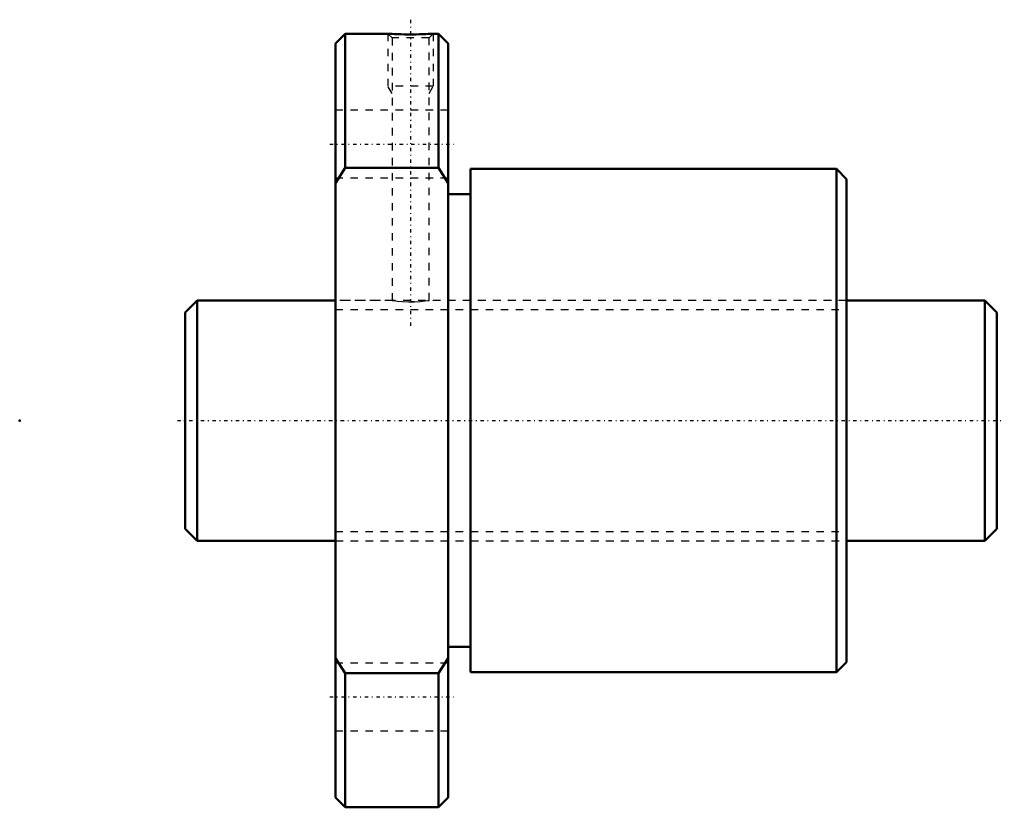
# Model space of a CAD drawing. Header units: millimetres. Extents: x -22 to 109, y -52 to 53.
import ezdxf

# ---------------------------------------------------------------- set-up
doc = ezdxf.new("R2010")
doc.units = ezdxf.units.MM
doc.linetypes.add('Center', pattern=[1.5, 0.45, -0.5, 0.05, -0.5])
doc.linetypes.add('Dashed', pattern=[2, 1, -1])
for name, color, linetype, lineweight in [('2d ConnectionPoints', 7, 'Continuous', 50), ('AM_0', 7, 'Continuous', 50), ('AM_5', 3, 'Continuous', 25), ('AM_7', 7, 'Center', 25), ('AM_9', 6, 'Dashed', 25)]:
    doc.layers.add(name, color=color, linetype=linetype, lineweight=lineweight)

# ---------------------------------------------------------------- blocks, each defined once
blk = doc.blocks.new('1_BTK_3210V_2_6ZZ_Nut_0_in_BTK3210V_2_6ZZ_108LC7T_000_0')
at = {"layer": 'AM_0'}
for p, q in [((21.2875, 51.50000000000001), (20, 50.2125)), ((27.00950714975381, 51.50000000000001), (21.2875, 51.50000000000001)), ((21.2875, 51.50000000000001), (21.2875, 33.63406011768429)), ((33.71250000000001, 51.50000000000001), (32.99829754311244, 51.50000000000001)), ((35, 50.2125), (33.71250000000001, 51.50000000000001)), ((33.71250000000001, 51.50000000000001), (33.71250000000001, 33.63406011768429)), ((20, 50.2125), (20, -50.2125)), ((35, 50.2125), (35, -50.2125)), ((21.2875, 33.63406011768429), (20, 31.62744308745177)), ((33.71250000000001, 33.63406011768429), (21.2875, 33.63406011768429)), ((35, 31.62744308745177), (33.71250000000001, 33.63406011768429)), ((86.66, 33.5), (38.00000000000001, 33.5)), ((38.00000000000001, 33.5), (38.00000000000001, -33.5)), ((88.00000000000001, 32.16), (86.66, 33.5)), ((86.66, 33.5), (86.66, -33.5)), ((88.00000000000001, 32.16), (88.00000000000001, -32.16)), ((38.00000000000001, 30.15), (35, 30.15)), ((35, -30.15), (38.00000000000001, -30.15)), ((20, -31.62744308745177), (21.2875, -33.63406011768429)), ((33.71250000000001, -33.63406011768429), (35, -31.62744308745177)), ((86.66, -33.5), (88.00000000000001, -32.16)), ((21.2875, -33.63406011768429), (33.71250000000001, -33.63406011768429)), ((21.2875, -33.63406011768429), (21.2875, -51.50000000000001)), ((33.71250000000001, -33.63406011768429), (33.71250000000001, -51.50000000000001)), ((38.00000000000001, -33.5), (86.66, -33.5)), ((20, -50.2125), (21.2875, -51.50000000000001)), ((33.71250000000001, -51.50000000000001), (35, -50.2125)), ((21.2875, -51.50000000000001), (33.71250000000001, -51.50000000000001))]:
    blk.add_line(p, q, dxfattribs=at)
blk.add_lwpolyline([(33.00000000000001, 51.50000000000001), (32.99992766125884, 51.49999601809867), (32.95733937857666, 51.49766830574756), (32.8330628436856, 51.49106500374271), (32.36762606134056, 51.46884138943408), (32.03782310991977, 51.45549322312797), (31.64483084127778, 51.44219068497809), (31.20838559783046, 51.43073946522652), (30.72702003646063, 51.42216920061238), (30.22804966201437, 51.41778429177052), (29.70861676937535, 51.41808701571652), (29.20604585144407, 51.42310585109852), (28.71189372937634, 51.43256994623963), (28.27010978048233, 51.44482965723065), (27.86612696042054, 51.4591750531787), (27.54161467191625, 51.47286408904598), (27.27960129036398, 51.48532236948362), (27.10808487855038, 51.4941569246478), (27.01433811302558, 51.49921262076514), (27.00000000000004, 51.50000000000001)], dxfattribs=at)
at = {"layer": 'AM_5', "linetype": 'Dashed'}
for p, q in [((27, 51.50000000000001), (27, 44.5)), ((33, 51.50000000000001), (33, 44.5)), ((33, 44.5), (27, 44.5)), ((27.5415, 43.562122), (27, 44.5)), ((32.4585, 43.562122), (33, 44.5))]:
    blk.add_line(p, q, dxfattribs=at)
at = {"layer": 'AM_7'}
for p, q in [((30, 53.37500000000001), (30, 12.125)), ((19.25, 36.80607966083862), (35.75, 36.80607966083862)), ((19.25, -36.80607966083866), (35.75, -36.80607966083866))]:
    blk.add_line(p, q, dxfattribs=at)
at = {"layer": 'AM_9'}
for p, q in [((27, 51.50000000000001), (27.5415, 50.9585)), ((27.00000000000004, 51.50000000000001), (27.08310813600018, 51.49548823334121)), ((27.90880173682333, 51.45751835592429), (27.94303044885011, 51.45621366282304)), ((32.4585, 50.9585), (33, 51.50000000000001)), ((27.5415, 50.9585), (27.5415, 15.99534995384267)), ((32.4585, 50.9585), (27.5415, 50.9585)), ((32.4585, 16), (32.4585, 50.9585)), ((35, 41.30607966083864), (20, 41.30607966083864)), ((20, 32.30607966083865), (35, 32.30607966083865)), ((20.04999999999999, 19.2), (20, 19.2)), ((20.04999999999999, 19.2), (20.04999999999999, -19.2)), ((88.00000000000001, 19.2), (87.95000000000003, 19.2)), ((87.95000000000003, 19.2), (87.95000000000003, -19.2)), ((27.57214756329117, 16), (20.04999999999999, 16)), ((30.46808507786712, 15.81691756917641), (30, 15.80998980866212)), ((87.95000000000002, 16), (32.4553575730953, 16)), ((20.04999999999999, -16), (87.95000000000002, -16)), ((20, -19.2), (20.04999999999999, -19.2)), ((87.95000000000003, -19.2), (88.00000000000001, -19.2)), ((35, -32.30607966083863), (20, -32.30607966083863)), ((20, -41.30607966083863), (35, -41.30607966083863))]:
    blk.add_line(p, q, dxfattribs=at)
blk.add_lwpolyline([(27.54150000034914, 15.99999999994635), (27.55645703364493, 15.99770858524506), (27.77964135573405, 15.96514235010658), (28.24870410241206, 15.90669089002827), (28.91914579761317, 15.84689318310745), (29.71370609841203, 15.81258176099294), (30.53308003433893, 15.81897443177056), (31.28844674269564, 15.8624043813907), (31.90560240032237, 15.92441830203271), (32.31324504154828, 15.97832533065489), (32.45842577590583, 15.99998859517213), (32.45849999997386, 15.99999999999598)], dxfattribs=at)
blk = doc.blocks.new('2_BTK_3210V_2_600_Shaft_0_in_BTK3210V_2_6ZZ_108LC7T_000_0')
at = {"layer": 'AM_0'}
for p, q in [((1.600000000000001, 16), (0, 14.4)), ((20, 16), (1.600000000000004, 16)), ((1.600000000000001, 16), (1.600000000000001, -16)), ((106.4, 16), (88.00000000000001, 16)), ((108, 14.4), (106.4, 16)), ((106.4, 16), (106.4, -16)), ((0, 14.4), (0, -14.4)), ((108, 14.4), (108, -14.4)), ((0, -14.4), (1.600000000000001, -16)), ((106.4, -16), (108, -14.4)), ((1.600000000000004, -16), (20, -16)), ((88.00000000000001, -16), (106.4, -16))]:
    blk.add_line(p, q, dxfattribs=at)
at = {"layer": 'AM_5', "linetype": 'Dashed'}
for p, q in [((20, 14.773), (88, 14.773)), ((20, -14.773), (88, -14.773))]:
    blk.add_line(p, q, dxfattribs=at)
at = {"layer": 'AM_7'}
blk.add_line((-1, 0), (109, 0), dxfattribs=at)
at = {"layer": 'AM_9'}
for p, q in [((88.00000000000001, 16), (20, 16)), ((20, -16), (88.00000000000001, -16))]:
    blk.add_line(p, q, dxfattribs=at)

msp = doc.modelspace()

# ---------------------------------------------------------------- linework, layer by layer
at = {"layer": '2d ConnectionPoints'}
for p in [(-22, 0), (0, 0), (108, 0)]:
    msp.add_point(p, dxfattribs=at)

# ---------------------------------------------------------------- block references
for name in ['1_BTK_3210V_2_6ZZ_Nut_0_in_BTK3210V_2_6ZZ_108LC7T_000_0', '2_BTK_3210V_2_600_Shaft_0_in_BTK3210V_2_6ZZ_108LC7T_000_0']:
    msp.add_blockref(name, (0, 0))

doc.saveas('drawing.dxf')
